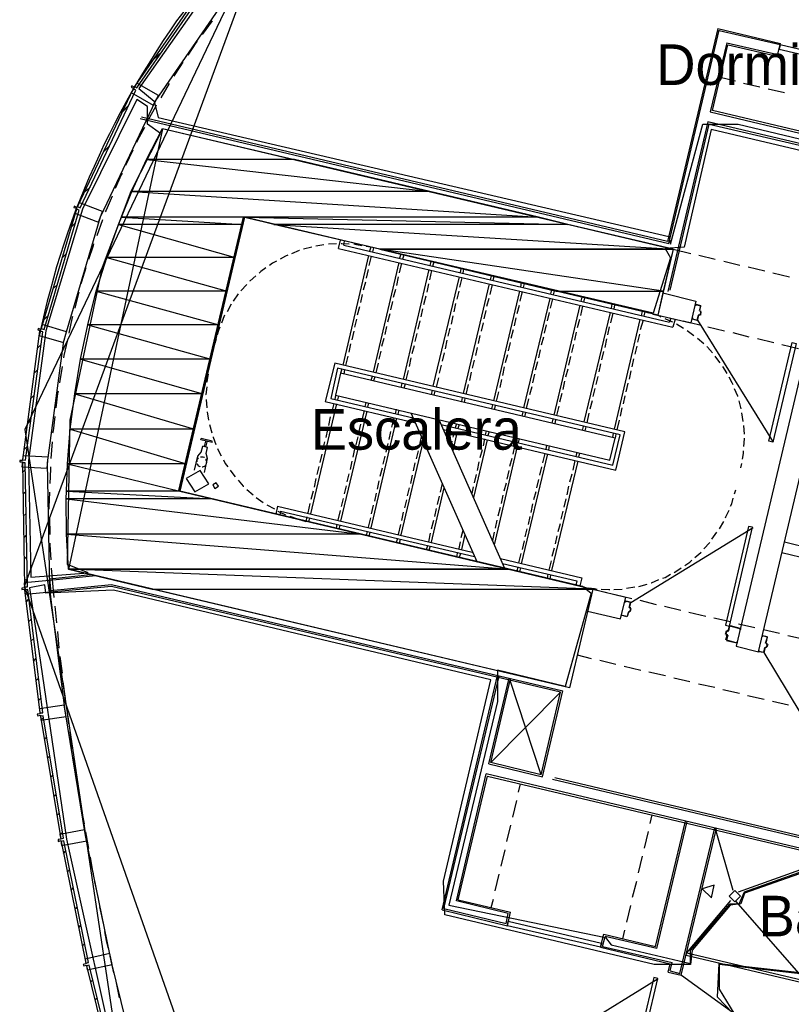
# Model space of a CAD drawing. Header units: feet. Extents: x -79 to 198, y -22 to 181.
# Tile 23 of 256: x 13 to 36, y 50 to 79. Entities that reach past the tile are written whole.
import ezdxf
from ezdxf.enums import TextEntityAlignment as Align

# ---------------------------------------------------------------- set-up
doc = ezdxf.new("R2010")
doc.units = ezdxf.units.FT
for name, color, linetype in [('A-AREA-COMUN', 252, 'CONTINUOUS'), ('A-AREA-UNIDAD', 30, 'CONTINUOUS'), ('A-LINEA', 7, 'CONTINUOUS'), ('A-LINEA-FINA', 9, 'CONTINUOUS'), ('A-MURO-CONCRETO', 8, 'CONTINUOUS'), ('A-NOMBRE-ESPACIO', 2, 'CONTINUOUS')]:
    doc.layers.add(name, color=color, linetype=linetype)

msp = doc.modelspace()

# ---------------------------------------------------------------- linework, layer by layer
at = {"layer": 'A-AREA-COMUN'}
msp.add_lwpolyline([(16.928, 76.5333), (15.328, 73.28), (14.24, 69.6889), (13.728, 65.8489), (13.792, 62.4), (15.488, 62.5244), (14.88, 62.7733), (14.96, 67.04), (15.92, 71.5733), (16.768, 73.8133), (17.632, 75.52), (17.248, 75.8044), (17.248, 76.32)], close=True, dxfattribs=at)
for points in [[(52.88, 71.1644), (33.92, 75.6444), (33.12, 72.16), (32.56, 72.1244), (32.72, 71.84), (32.208, 70.2044), (20.08, 73.0489), (18.16, 64.96), (30.112, 62.1333), (30.368, 61.92), (29.6, 59.1644), (27.6, 59.6444), (27.6, 58.72), (26.16, 52.6933), (30.8, 51.7333), (30.96, 51.52), (33.312, 50.9689), (33.312, 51.36), (34.48, 52.7289), (34.752, 52.7289), (34.912, 53.0844), (37.408, 53.9733)], [(36.64, 50.6489), (34.16, 50.9333), (34.16, 50.2044), (34.592, 49.4933), (34.4, 49.3689), (34.4, 49.0133), (32.32, 47.7333), (32.32, 47.36), (45.728, 44.1956)]]:
    msp.add_lwpolyline(points, dxfattribs=at)
at = {"layer": 'A-AREA-UNIDAD'}
for points in [[(19.168, 79.9644), (16.992, 76.8533), (17.44, 76.48), (17.568, 76), (32.672, 72.48), (32.72, 72.2489), (33.68, 75.8044), (34.72, 75.8044), (49.28, 72.32)], [(37.408, 53.92), (34.912, 53.0489), (34.8, 52.7289), (34.48, 52.6933), (33.36, 51.36), (33.312, 50.9333), (32.24, 50.9333), (26.048, 52.4089), (26, 53.4044), (27.408, 59.36), (16.24, 62.0089), (14.24, 61.92), (14.208, 62.1689), (13.76, 62.08), (14.848, 54.6489), (16.48, 47.3244), (18.72, 40.1244), (21.472, 33.12), (24.992, 26.1689), (26.752, 23.1644), (29.728, 18.72)], [(44.88, 44.0889), (32.368, 47.04), (32.288, 48.0889), (34.56, 49.4933), (34.112, 49.9733), (34.16, 50.9689), (36.64, 50.6844)]]:
    msp.add_lwpolyline(points, dxfattribs=at)
at = {"layer": 'A-LINEA'}
for p, q in [((21.0013, 82.226), (13.6073, 62.1446)), ((21.0013, 82.226), (13.6201, 66.7627)), ((19.16, 78.8578), (18.8667, 78.4578)), ((34.12, 78.6311), (32.6267, 72.3244)), ((32.6667, 72.2711), (34.16, 78.5778)), ((34.12, 78.6311), (35.9733, 78.1911)), ((35.96, 78.1511), (34.16, 78.5644)), ((34.3867, 78.2044), (33.8933, 76.1644)), ((33.96, 76.2044), (34.4133, 78.1511)), ((34.3867, 78.2044), (35.8933, 77.8578)), ((35.88, 77.8044), (34.4267, 78.1378)), ((35.88, 77.8044), (35.9733, 78.1911)), ((17.4, 77.6844), (17.6933, 77.9644)), ((17.8933, 77.0044), (17.64, 76.5778)), ((34.64, 77.0711), (34.1867, 77.1778)), ((35.36, 76.8978), (34.88, 77.0044)), ((36.0933, 76.7244), (35.6133, 76.8311)), ((16.52, 76.1778), (16.68, 76.3378)), ((33.8933, 76.1644), (42.4267, 74.1378)), ((42.3867, 74.2044), (33.96, 76.2044)), ((17.0267, 75.9644), (32.6667, 72.2711)), ((32.6267, 72.3244), (17.0667, 76.0044)), ((33.8267, 75.8711), (32.96, 72.1911)), ((33.0267, 72.2311), (33.8667, 75.8044)), ((49.52, 72.1511), (33.8267, 75.8711)), ((33.8667, 75.8044), (49.56, 72.0978)), ((17.6891, 75.6643), (14.9075, 62.6253)), ((17.6933, 75.6711), (32.8, 72.0978)), ((15.9467, 74.9778), (16.1067, 75.1378)), ((16.8133, 75.0311), (16.6, 74.5778)), ((15.3733, 73.7778), (15.5467, 73.9378)), ((14.9867, 72.7511), (15.1067, 72.8711)), ((15.92, 72.9644), (15.7467, 72.4978)), ((22.84, 72.2578), (22.6, 72.2444)), ((22.8933, 72.1244), (22.96, 72.3644)), ((23.0533, 72.2178), (23.08, 72.3378)), ((14.72, 71.8444), (14.84, 71.9644)), ((22.1067, 72.1644), (21.8667, 72.0978)), ((22.4667, 72.2311), (22.2267, 72.1911)), ((22.8933, 72.1244), (32.7867, 69.7911)), ((23.0533, 72.2178), (32.6933, 69.9378)), ((23.8533, 72.1644), (23.72, 72.1778)), ((23.8533, 72.1644), (23.8133, 72.0444)), ((23.9333, 72.1378), (23.9067, 72.0178)), ((32.8, 72.0978), (32.3467, 70.1511)), ((32.96, 72.1911), (32.64, 70.8444)), ((32.7067, 70.8844), (33.0267, 72.2311)), ((32.8, 72.0978), (33.32, 71.9778)), ((23.7867, 71.9111), (23.0267, 68.6711)), ((23.8667, 71.8978), (23.8, 71.6178)), ((24.68, 71.7111), (23.92, 68.4578)), ((24.76, 71.6844), (24.6933, 71.4044)), ((24.7467, 71.9511), (24.7067, 71.8311)), ((24.8267, 71.9244), (24.7867, 71.8044)), ((25.6267, 71.7378), (25.6, 71.6178)), ((25.72, 71.7244), (25.68, 71.5911)), ((33.56, 71.9244), (34.04, 71.8044)), ((34.2933, 71.7511), (34.7733, 71.6311)), ((23.7733, 71.4978), (23.72, 71.2444)), ((25.5733, 71.4978), (24.8133, 68.2444)), ((25.6533, 71.4711), (25.5867, 71.1911)), ((26.52, 71.5244), (26.4933, 71.4044)), ((26.6, 71.5111), (26.5733, 71.3911)), ((35.0133, 71.5778), (35.5067, 71.4578)), ((35.7467, 71.4044), (36.24, 71.2844)), ((23.6933, 71.1244), (23.6267, 70.8844)), ((24.6667, 71.2844), (24.6133, 71.0311)), ((26.4667, 71.2844), (25.6933, 68.0444)), ((26.5467, 71.2578), (26.48, 70.9778)), ((27.4133, 71.3111), (27.3867, 71.1911)), ((27.4933, 71.2978), (27.4667, 71.1778)), ((28.3067, 71.1111), (28.28, 70.9778)), ((14.4533, 70.9378), (14.5733, 71.0444)), ((15.2133, 70.8311), (15.0933, 70.3511)), ((20.1867, 71.0578), (20.0133, 70.8711)), ((24.5867, 70.9111), (24.52, 70.6711)), ((25.56, 71.0711), (25.5067, 70.8311)), ((26.4533, 70.8578), (26.4, 70.6178)), ((27.36, 71.0711), (26.5867, 67.8311)), ((27.44, 71.0578), (27.3733, 70.7644)), ((28.2533, 70.8578), (27.48, 67.6178)), ((28.3333, 70.8444), (28.2667, 70.5644)), ((28.3867, 71.0844), (28.36, 70.9644)), ((29.2, 70.8978), (29.1733, 70.7778)), ((29.28, 70.8711), (29.2533, 70.7511)), ((32.4933, 70.8044), (33.4667, 70.5644)), ((19.9333, 70.7778), (19.7867, 70.5644)), ((23.6, 70.7644), (23.5467, 70.5244)), ((24.4933, 70.5511), (24.44, 70.3111)), ((25.48, 70.7111), (25.4133, 70.4578)), ((27.3467, 70.6444), (27.28, 70.4044)), ((29.1467, 70.6444), (28.3733, 67.4044)), ((29.2267, 70.6311), (29.16, 70.3511)), ((30.0933, 70.6844), (30.0667, 70.5644)), ((30.1733, 70.6578), (30.1467, 70.5378)), ((33.4667, 70.5644), (33.32, 69.9244)), ((19.72, 70.4711), (19.6, 70.2444)), ((23.52, 70.3911), (23.4533, 70.1511)), ((25.3867, 70.3378), (25.3333, 70.0978)), ((26.36, 70.4978), (26.3067, 70.2444)), ((27.2533, 70.2844), (27.2, 70.0444)), ((28.24, 70.4311), (28.1733, 70.1911)), ((29.1333, 70.2311), (29.0667, 69.9778)), ((30.04, 70.4444), (29.2667, 67.1911)), ((30.12, 70.4178), (30.0533, 70.1378)), ((30.9333, 70.2311), (30.16, 66.9911)), ((30.9867, 70.4711), (30.96, 70.3511)), ((31.0667, 70.4578), (31.04, 70.3244)), ((31.88, 70.2578), (31.8533, 70.1378)), ((31.96, 70.2444), (31.9333, 70.1244)), ((32.08, 70.2044), (31.96, 70.2444)), ((33.4667, 70.4711), (33.6133, 70.4311)), ((33.4667, 70.4578), (33.4667, 70.4578)), ((33.5872, 70.269), (33.6021, 70.245)), ((14.1867, 70.0178), (14.3067, 70.1378)), ((23.4267, 70.0311), (23.3733, 69.7911)), ((24.4133, 70.1911), (24.3467, 69.9378)), ((25.3067, 69.9778), (25.24, 69.7378)), ((26.28, 70.1244), (26.2267, 69.8844)), ((27.1733, 69.9244), (27.12, 69.6711)), ((28.1467, 70.0711), (28.0933, 69.8311)), ((30.0267, 70.0178), (29.96, 69.7778)), ((31.0133, 70.2044), (30.9467, 69.9244)), ((31.8133, 70.0178), (31.0533, 66.7778)), ((31.9067, 70.0044), (31.8267, 69.7111)), ((32.3467, 70.1511), (33.32, 69.9244)), ((32.3467, 70.1511), (32.8533, 70.0311)), ((32.7333, 70.0578), (32.6933, 69.9378)), ((32.8533, 70.0311), (32.7867, 69.7911)), ((33.0933, 69.9778), (33.5867, 69.8578)), ((33.3733, 70.0444), (33.3733, 70.0444)), ((33.5067, 69.9911), (33.3733, 70.0311)), ((33.5067, 70.0044), (33.5067, 70.0044)), ((33.5208, 69.9966), (35.7575, 66.3915)), ((33.5713, 70.1639), (33.5472, 70.149)), ((33.6, 70.1511), (33.5733, 70.1511)), ((33.6, 70.1644), (33.6, 70.1644)), ((23.3467, 69.6711), (23.2933, 69.4178)), ((24.32, 69.8178), (24.2667, 69.5778)), ((26.1867, 69.7644), (26.1333, 69.5244)), ((28.0667, 69.7111), (28, 69.4578)), ((29.04, 69.8578), (28.9867, 69.6178)), ((29.9333, 69.6444), (29.88, 69.4044)), ((30.9067, 69.8044), (30.8533, 69.5644)), ((33.1067, 69.7511), (32.8933, 69.8844)), ((33.4133, 69.5378), (33.2133, 69.6844)), ((33.8267, 69.8044), (34.32, 69.6844)), ((34.56, 69.6311), (35.04, 69.5111)), ((36.8933, 69.7644), (34.6667, 60.3511)), ((14.2933, 65.7778), (14.7733, 69.3911)), ((19.28, 69.4444), (19.24, 69.3111)), ((24.24, 69.4578), (24.1733, 69.2178)), ((25.2133, 69.6044), (25.16, 69.3644)), ((26.1067, 69.4044), (26.0533, 69.1511)), ((27.08, 69.5511), (27.0267, 69.3111)), ((27.9733, 69.3378), (27.92, 69.0978)), ((28.96, 69.4978), (28.8933, 69.2578)), ((30.8267, 69.4444), (30.7733, 69.1911)), ((31.8, 69.5911), (31.7467, 69.3511)), ((33.7067, 69.2978), (33.52, 69.4578)), ((35.2933, 69.4578), (35.7733, 69.3378)), ((35.32, 60.1911), (37.5467, 69.6044)), ((14, 69.1778), (14.0933, 69.2711)), ((23.2533, 69.2978), (23.2, 69.0578)), ((24.1467, 69.0844), (24.0933, 68.8444)), ((25.1333, 69.2444), (25.0667, 69.0044)), ((27, 69.1911), (26.9467, 68.9511)), ((28.8667, 69.1244), (28.8133, 68.8844)), ((29.8533, 69.2844), (29.7867, 69.0444)), ((30.7333, 69.0711), (30.68, 68.8311)), ((31.72, 69.2311), (31.6667, 68.9911)), ((36.0133, 69.2844), (36.5067, 69.1644)), ((23.1733, 68.9378), (23.1067, 68.6578)), ((25.04, 68.8844), (24.9867, 68.6311)), ((26.0267, 69.0311), (25.96, 68.7911)), ((26.9067, 68.8178), (26.8533, 68.5778)), ((27.8933, 68.9778), (27.8267, 68.7378)), ((28.7867, 68.7644), (28.72, 68.5244)), ((29.76, 68.9244), (29.7067, 68.6711)), ((31.6267, 68.8578), (31.5733, 68.6178)), ((13.8933, 68.4311), (13.9867, 68.5244)), ((14.72, 68.6311), (14.64, 68.1511)), ((19.08, 68.6578), (19.0533, 68.5244)), ((23, 68.5511), (22.96, 68.4311)), ((23.08, 68.5378), (23.0533, 68.4044)), ((24.0667, 68.7244), (24, 68.4444)), ((24.96, 68.5111), (24.8933, 68.2311)), ((25.9333, 68.6711), (25.88, 68.4311)), ((27.8, 68.6178), (27.7467, 68.3644)), ((29.68, 68.5511), (29.6133, 68.3111)), ((30.6533, 68.7111), (30.6, 68.4711)), ((31.5467, 68.4978), (31.4933, 68.2578)), ((23.8933, 68.3378), (23.8533, 68.2178)), ((23.9733, 68.3244), (23.9333, 68.2044)), ((25.8533, 68.2978), (25.7867, 68.0178)), ((26.8267, 68.4578), (26.7733, 68.2178)), ((27.72, 68.2444), (27.6667, 68.0044)), ((28.6933, 68.4044), (28.64, 68.1511)), ((29.5867, 68.1911), (29.5333, 67.9511)), ((30.5733, 68.3378), (30.5067, 68.0978)), ((24.7733, 68.1244), (24.7467, 68.0044)), ((24.8667, 68.1111), (24.8267, 67.9911)), ((25.6667, 67.9244), (25.64, 67.7911)), ((25.7467, 67.8978), (25.72, 67.7778)), ((26.7333, 68.0978), (26.6667, 67.8044)), ((27.6267, 67.8844), (27.56, 67.6044)), ((28.6133, 68.0311), (28.5467, 67.7911)), ((30.48, 67.9778), (30.4267, 67.7378)), ((31.4533, 68.1378), (31.4, 67.8844)), ((13.8, 67.6844), (13.8933, 67.7778)), ((18.9867, 67.6578), (19, 67.4044)), ((22.8133, 67.7778), (22.7867, 67.6578)), ((22.8933, 67.7644), (22.8667, 67.6444)), ((26.56, 67.7111), (26.5333, 67.5911)), ((26.64, 67.6844), (26.6133, 67.5644)), ((28.52, 67.6711), (28.4533, 67.3911)), ((29.5067, 67.8311), (29.44, 67.5778)), ((30.4, 67.6178), (30.3333, 67.3644)), ((31.3733, 67.7644), (31.32, 67.5244)), ((34.8133, 67.3778), (34.7467, 67.6178)), ((22.84, 67.5244), (22.0667, 64.2711)), ((22.76, 67.5378), (22.6933, 67.2578)), ((23.7333, 67.3111), (22.96, 64.0578)), ((23.6533, 67.3244), (23.5867, 67.0444)), ((23.7067, 67.5644), (23.68, 67.4444)), ((23.7867, 67.5511), (23.76, 67.4311)), ((24.6, 67.3644), (24.5733, 67.2311)), ((24.68, 67.3378), (24.6533, 67.2178)), ((27.4533, 67.4978), (27.4267, 67.3778)), ((27.5333, 67.4711), (27.5067, 67.3511)), ((29.4133, 67.4578), (29.3467, 67.1778)), ((31.28, 67.4044), (31.2267, 67.1644)), ((13.6933, 66.9378), (13.7867, 67.0311)), ((19.0133, 67.2844), (19.0533, 67.0444)), ((22.6533, 67.1378), (22.6, 66.8844)), ((24.6133, 67.0978), (23.8533, 63.8578)), ((24.5333, 67.1111), (24.4667, 66.8311)), ((25.04, 67.2578), (26.9867, 62.8578)), ((25.8667, 67.0578), (27.8133, 62.6578)), ((28.3467, 67.2844), (28.32, 67.1644)), ((28.4267, 67.2711), (28.4, 67.1378)), ((29.24, 67.0711), (29.2133, 66.9511)), ((29.32, 67.0578), (29.2933, 66.9378)), ((30.3067, 67.2444), (30.24, 66.9644)), ((31.2, 67.0444), (31.1333, 66.7511)), ((34.8667, 67.0044), (34.8267, 67.2578)), ((13.6226, 66.7667), (20.0557, 23.7249)), ((19.08, 66.9111), (19.1467, 66.6711)), ((22.5733, 66.7644), (22.52, 66.5244)), ((23.5467, 66.9244), (23.4933, 66.6711)), ((26.3867, 66.9378), (26.3467, 66.8178)), ((26.4667, 66.9111), (26.4267, 66.7911)), ((27.2667, 66.7244), (27.24, 66.6044)), ((30.1333, 66.8578), (30.1067, 66.7378)), ((30.2133, 66.8444), (30.1867, 66.7244)), ((34.9067, 66.6311), (34.8933, 66.8844)), ((23.4667, 66.5511), (23.4133, 66.3111)), ((24.44, 66.7111), (24.3867, 66.4711)), ((25.4, 66.4311), (24.7467, 63.6444)), ((25.3467, 66.5511), (25.28, 66.2711)), ((26.32, 66.6978), (26.28, 66.5378)), ((26.4, 66.6711), (26.28, 66.1378)), ((27.2933, 66.4578), (26.8933, 64.7511)), ((27.2133, 66.4844), (27.1733, 66.2844)), ((27.36, 66.7111), (27.32, 66.5911)), ((28.16, 66.5111), (28.1333, 66.3911)), ((28.16, 66.5111), (28.1467, 66.4311)), ((28.24, 66.4978), (28.2133, 66.3778)), ((31.0267, 66.6578), (31, 66.5244)), ((31.1067, 66.6311), (31.08, 66.5111)), ((13.6, 66.1778), (13.6933, 66.2711)), ((14.4267, 66.4044), (14.3867, 65.9111)), ((18.84, 66.0978), (18.88, 66.2711)), ((19.0267, 66.2311), (18.88, 66.2711)), ((18.9333, 66.2578), (18.9733, 66.4178)), ((18.9733, 66.2444), (19.0133, 66.4044)), ((22.48, 66.4044), (22.4267, 66.1644)), ((23.3733, 66.1911), (23.32, 65.9511)), ((24.36, 66.3511), (24.2933, 66.0978)), ((25.2533, 66.1378), (25.2, 65.8978)), ((26.2533, 66.4178), (26.2267, 66.2578)), ((27.1467, 66.1644), (27.08, 65.9244)), ((28.1867, 66.2578), (27.5067, 63.3511)), ((28.1067, 66.2711), (28.0533, 66.0311)), ((29.0533, 66.2978), (29.0267, 66.1778)), ((29.1333, 66.2844), (29.1067, 66.1644)), ((18.9333, 65.4978), (19.0267, 65.9111)), ((22.4, 66.0311), (22.3467, 65.7911)), ((24.2667, 65.9778), (24.2133, 65.7378)), ((28.0267, 65.9111), (27.96, 65.6711)), ((29.08, 66.0444), (28.3067, 62.7911)), ((29, 66.0578), (28.9333, 65.7778)), ((29.8933, 65.8444), (29.8267, 65.5644)), ((29.9467, 66.0978), (29.92, 65.9644)), ((30.0267, 66.0711), (30, 65.9511)), ((13.5467, 65.4978), (13.64, 65.5778)), ((22.32, 65.6711), (22.2533, 65.4311)), ((23.2933, 65.8311), (23.24, 65.5778)), ((24.1867, 65.6178), (24.12, 65.3778)), ((25.16, 65.7778), (25.1067, 65.5378)), ((27.0533, 65.8044), (27, 65.5511)), ((27.9333, 65.5511), (27.88, 65.2978)), ((28.9067, 65.6578), (28.84, 65.4178)), ((29.9733, 65.8311), (29.2, 62.5911)), ((34.8, 65.6311), (34.8267, 65.7644)), ((22.2267, 65.3111), (22.1733, 65.0578)), ((23.2, 65.4578), (23.1467, 65.2178)), ((25.08, 65.4178), (25.0267, 65.1644)), ((26.9733, 65.4311), (26.9067, 65.1911)), ((28.8133, 65.2844), (28.76, 65.0444)), ((29.8, 65.4444), (29.7333, 65.2044)), ((20.1867, 64.9911), (20.3733, 64.8311)), ((23.12, 65.0978), (23.0667, 64.8578)), ((24.0933, 65.2444), (24.04, 65.0044)), ((24.9867, 65.0444), (24.9333, 64.8044)), ((26.0133, 65.0444), (25.64, 63.4311)), ((25.96, 65.1644), (25.9067, 64.9111)), ((26.88, 65.0711), (26.84, 64.8711)), ((27.8533, 65.1778), (27.7867, 64.9378)), ((29.7067, 65.0844), (29.6533, 64.8311)), ((34.6133, 64.8578), (34.6533, 64.9778)), ((13.56, 64.8578), (13.64, 64.9244)), ((20.4667, 64.7511), (20.6667, 64.6044)), ((22.1467, 64.9378), (22.08, 64.6978)), ((23.04, 64.7244), (22.9733, 64.4844)), ((24.0133, 64.8844), (23.96, 64.6444)), ((24.9067, 64.6844), (24.8533, 64.4444)), ((25.88, 64.7911), (25.8133, 64.5511)), ((27.76, 64.8178), (27.7067, 64.5778)), ((28.7333, 64.9244), (28.6667, 64.6844)), ((29.6267, 64.7111), (29.56, 64.4711)), ((20.7733, 64.5378), (21, 64.4178)), ((21.0933, 64.4978), (21.04, 64.2578)), ((21.0933, 64.4978), (26.8533, 63.1378)), ((22.0533, 64.5778), (21.9867, 64.2978)), ((23.92, 64.5244), (23.8667, 64.2711)), ((25.7867, 64.4311), (25.7333, 64.1911)), ((27.68, 64.4578), (27.6133, 64.2044)), ((28.64, 64.5644), (28.5867, 64.3111)), ((13.5733, 64.2044), (13.6533, 64.2844)), ((14.3467, 64.1644), (14.36, 63.6578)), ((21.1867, 64.3511), (21.16, 64.2311)), ((21.1867, 64.3511), (26.92, 63.0044)), ((21.96, 64.1778), (21.9333, 64.0444)), ((22.04, 64.1511), (22.0133, 64.0311)), ((22.9467, 64.3644), (22.88, 64.0844)), ((23.84, 64.1511), (23.7733, 63.8711)), ((24.8133, 64.3244), (24.76, 64.0711)), ((28.56, 64.1911), (28.5067, 63.9511)), ((29.5333, 64.3511), (29.48, 64.1111)), ((21.8, 64.0844), (21.9333, 64.0444)), ((22.8533, 63.9644), (22.8267, 63.8444)), ((22.9333, 63.9378), (22.9067, 63.8178)), ((24.7333, 63.9511), (24.6667, 63.6578)), ((25.7067, 64.0711), (25.64, 63.8178)), ((27.5867, 64.0844), (27.5333, 63.8444)), ((28.4667, 63.8311), (28.4133, 63.5911)), ((29.4533, 63.9778), (29.3867, 63.7378)), ((35.1625, 63.8574), (31.5474, 61.6366)), ((34.1733, 63.8311), (34.2933, 64.0444)), ((13.5867, 63.5644), (13.6667, 63.6444)), ((23.7467, 63.7511), (23.72, 63.6311)), ((23.8267, 63.7244), (23.8, 63.6044)), ((24.64, 63.5378), (24.6, 63.4178)), ((24.72, 63.5244), (24.6933, 63.3911)), ((25.6133, 63.6978), (25.56, 63.4444)), ((26.5733, 63.7778), (26.52, 63.5644)), ((26.64, 63.6578), (26.5333, 63.2178)), ((27.5067, 63.7244), (27.4533, 63.4844)), ((29.36, 63.6178), (29.3067, 63.3778)), ((33.9467, 63.5244), (34.0933, 63.7244)), ((25.5333, 63.3244), (25.4933, 63.2044)), ((25.6133, 63.3111), (25.5733, 63.1911)), ((26.4933, 63.4444), (26.4533, 63.2444)), ((28.3867, 63.4711), (28.3333, 63.2178)), ((29.28, 63.2578), (29.2133, 63.0044)), ((33.7067, 63.2311), (33.88, 63.4178)), ((36.0933, 63.4444), (36.8933, 63.2444)), ((13.6, 62.9244), (13.68, 63.0044)), ((26.4133, 63.1111), (26.3867, 62.9911)), ((26.5067, 63.0978), (26.4667, 62.9778)), ((27.6933, 62.9511), (30.0933, 62.3778)), ((28.2933, 63.0978), (28.2267, 62.8178)), ((36.0133, 63.1244), (36.8267, 62.9244)), ((14.4, 62.6578), (14.44, 62.2178)), ((27.7467, 62.8044), (29.9467, 62.2844)), ((28.2, 62.6978), (28.1733, 62.5778)), ((28.28, 62.6711), (28.2533, 62.5511)), ((29.1867, 62.8844), (29.12, 62.6044)), ((13.6133, 62.2844), (13.6933, 62.3644)), ((15.72, 62.4311), (14.3467, 62.2978)), ((29.0933, 62.4844), (29.0667, 62.3644)), ((29.1733, 62.4578), (29.1467, 62.3378)), ((30.0933, 62.3778), (30.04, 62.1378)), ((13.6029, 62.1415), (28.2487, 20.4037)), ((14.3733, 62.0044), (16.1867, 62.1778)), ((16.1867, 62.1244), (14.3867, 61.9511)), ((14.44, 62.2178), (14.48, 61.7911)), ((16.1867, 62.1778), (29.5333, 59.0311)), ((29.4667, 58.9911), (16.1867, 62.1244)), ((29.9467, 62.2844), (29.92, 62.1644)), ((29.92, 62.1644), (30.04, 62.1378)), ((30.04, 62.1378), (30.1733, 62.1111)), ((31.4133, 62.0711), (31.6667, 62.1111)), ((31.7867, 62.1244), (32.0267, 62.1911)), ((14.8133, 58.4444), (14.3867, 61.8044)), ((30.4267, 62.0444), (31.4, 61.8044)), ((30.4267, 62.0444), (30.84, 61.9378)), ((31.04, 62.0311), (31.2933, 62.0444)), ((31.08, 61.8844), (31.5733, 61.7644)), ((31.24, 61.1644), (31.4, 61.8044)), ((13.6667, 61.6711), (13.7333, 61.7511)), ((14.5067, 61.5378), (14.56, 61.0444)), ((31.5333, 61.6578), (31.4, 61.6844)), ((31.5067, 61.4978), (31.5467, 61.6444)), ((31.5072, 61.4957), (31.5221, 61.4716)), ((31.52, 61.4978), (31.52, 61.4978)), ((31.5467, 61.4844), (31.52, 61.4844)), ((31.5333, 61.6444), (31.5333, 61.6444)), ((31.8133, 61.7111), (32.2933, 61.5911)), ((32.5467, 61.5378), (33.0267, 61.4178)), ((30.2667, 61.3911), (31.24, 61.1644)), ((31.5046, 61.3772), (31.4805, 61.3624)), ((31.4933, 61.3778), (31.52, 61.3644)), ((31.4933, 61.3644), (31.4933, 61.3644)), ((31.52, 61.3778), (31.52, 61.3778)), ((31.5333, 61.3778), (31.56, 61.4711)), ((31.5467, 61.4711), (31.5467, 61.4711)), ((33.2667, 61.3644), (33.76, 61.2444)), ((34, 61.1911), (34.4933, 61.0844)), ((13.7333, 61.0844), (13.8133, 61.1644)), ((34.48, 60.9644), (34.7733, 60.8844)), ((34.7333, 61.0178), (35.2133, 60.9111)), ((14.5867, 60.7911), (14.6267, 60.2978)), ((34.3467, 60.7111), (34.3733, 60.8044)), ((34.36, 60.7111), (34.36, 60.7111)), ((34.36, 60.5378), (34.4, 60.6844)), ((34.4128, 60.6732), (34.3979, 60.6972)), ((34.4133, 60.8178), (34.4133, 60.8178)), ((34.4154, 60.7916), (34.4395, 60.8065)), ((34.7733, 60.8711), (34.7733, 60.8711)), ((35.4667, 60.8444), (35.9467, 60.7378)), ((36.1867, 60.6711), (36.68, 60.5644)), ((13.8, 60.4978), (13.88, 60.5778)), ((34.3733, 60.5378), (34.3733, 60.5378)), ((34.6667, 60.3511), (35.32, 60.1911)), ((35.52, 60.3111), (35.48, 60.1644)), ((35.5446, 60.3239), (35.5205, 60.309)), ((35.56, 60.3111), (35.5333, 60.3244)), ((35.5333, 60.3111), (35.5333, 60.3111)), ((35.5472, 60.4424), (35.5621, 60.4183)), ((35.56, 60.4444), (35.56, 60.4444)), ((35.56, 60.3244), (35.56, 60.3244)), ((35.6, 60.4044), (35.5733, 60.3244)), ((14.6533, 60.0444), (14.72, 59.5511)), ((29.96, 60.0978), (30.3733, 59.9911)), ((35.3333, 60.2044), (35.3333, 60.2044)), ((35.4667, 60.1644), (35.3333, 60.1911)), ((35.48, 60.1778), (35.48, 60.1778)), ((13.88, 59.9111), (13.9467, 59.9911)), ((30.6267, 59.9378), (31.1067, 59.8178)), ((31.3467, 59.7644), (31.84, 59.6444)), ((25.96, 52.5511), (27.6, 59.4844)), ((26.0133, 52.5911), (27.6533, 59.4711)), ((32.08, 59.5911), (32.5733, 59.4844)), ((13.9467, 59.3378), (14.0267, 59.4044)), ((14.7467, 59.2978), (14.8133, 58.8044)), ((27.3467, 56.8711), (27.9467, 59.4044)), ((27.4, 56.9111), (27.9867, 59.3911)), ((28.8933, 56.5511), (27.9733, 59.3378)), ((32.8133, 59.4178), (33.2933, 59.3111)), ((33.5467, 59.2444), (34.0267, 59.1378)), ((27.4, 56.9111), (29.4667, 58.9911)), ((28.8933, 56.5511), (29.4667, 58.9911)), ((28.9333, 56.4844), (29.5333, 59.0311)), ((34.2667, 59.0711), (34.76, 58.9644)), ((35, 58.8978), (35.4933, 58.7911)), ((14.0267, 58.7511), (14.0933, 58.8178)), ((14.8533, 58.5644), (14.9067, 58.0578)), ((35.7333, 58.7244), (36.2133, 58.6178)), ((14.0933, 58.1778), (14.1733, 58.2444)), ((14.9467, 57.8178), (15.0133, 57.3244)), ((14.1867, 57.6044), (14.2667, 57.6711)), ((14.28, 57.0444), (14.36, 57.1111)), ((15.0533, 57.0711), (15.1333, 56.5778)), ((27.3467, 56.8711), (28.9333, 56.4844)), ((28.8933, 56.5511), (27.4, 56.9111)), ((14.3733, 56.4711), (14.4533, 56.5511)), ((26.3867, 52.8178), (27.2667, 56.5778)), ((42.92, 52.8711), (27.2667, 56.5778)), ((26.44, 52.8444), (27.3067, 56.5111)), ((27.3067, 56.5111), (42.8533, 52.8311)), ((28.2267, 56.0311), (28.28, 56.2844)), ((29.2267, 56.4178), (57.1867, 49.8044)), ((57.2, 49.8578), (29.2933, 56.4578)), ((14.4667, 55.9111), (14.5467, 55.9778)), ((28.0533, 55.2978), (28.1733, 55.7911)), ((14.56, 55.3511), (14.64, 55.4178)), ((15.28, 55.5911), (15.3733, 55.0978)), ((32.12, 55.1111), (32.1733, 55.3644)), ((32.28, 51.4711), (33.16, 55.1778)), ((32.32, 51.4044), (33.2133, 55.1644)), ((14.6533, 54.7778), (14.7333, 54.8444)), ((15.4133, 54.8578), (15.5067, 54.3644)), ((27.88, 54.5778), (28, 55.0578)), ((31.9467, 54.3778), (32.0667, 54.8711)), ((33, 50.6711), (34.0267, 54.9778)), ((33.04, 50.6178), (34.08, 54.9644)), ((34.5733, 53.1244), (34.0533, 54.9511)), ((14.76, 54.2178), (14.8267, 54.2978)), ((27.7067, 53.8444), (27.8267, 54.3244)), ((31.7733, 53.6444), (31.8933, 54.1378)), ((34.7333, 53.0844), (37.5867, 54.1111)), ((14.8667, 53.6711), (14.9467, 53.7511)), ((15.68, 53.3778), (15.7867, 52.8844)), ((27.5333, 53.1111), (27.6533, 53.6044)), ((31.6, 52.9244), (31.72, 53.4044)), ((14.9867, 53.1244), (15.0533, 53.2044)), ((27.92, 52.4444), (26.3867, 52.8178)), ((26.44, 52.8444), (27.9867, 52.4844)), ((27.4133, 52.6178), (27.48, 52.8711)), ((33.2, 51.2844), (34.5067, 52.8311)), ((36.72, 50.4444), (34.6667, 52.8044)), ((15.0933, 52.5778), (15.1733, 52.6444)), ((15.8267, 52.6444), (15.9333, 52.1511)), ((25.96, 52.5511), (27.8933, 52.0844)), ((26.0133, 52.5911), (27.8533, 52.1511)), ((27.8533, 52.1511), (27.92, 52.4444)), ((27.8933, 52.0844), (27.9867, 52.4844)), ((31.4267, 52.1911), (31.5467, 52.6844)), ((15.2133, 52.0311), (15.28, 52.0978)), ((31.3067, 51.6978), (31.3733, 51.9511)), ((30.6533, 51.4444), (30.7467, 51.8311)), ((30.7067, 51.4711), (30.7867, 51.7644)), ((30.7467, 51.8311), (32.28, 51.4711)), ((32.32, 51.4044), (30.7867, 51.7644)), ((15.32, 51.4844), (15.3867, 51.5511)), ((30.6533, 51.4444), (32.7067, 50.9511)), ((30.7067, 51.4711), (32.7733, 50.9911)), ((15.48, 50.9911), (15.5067, 51.0044)), ((16.1333, 51.1778), (16.24, 50.6844)), ((32.7067, 50.7511), (32.7733, 50.9911)), ((32.6533, 50.7111), (32.7067, 50.9511)), ((32.6533, 50.7111), (33.04, 50.6178)), ((32.7067, 50.7511), (33, 50.6711)), ((15.56, 50.4178), (15.6267, 50.4844)), ((16.3067, 50.4444), (16.4133, 49.9511)), ((32.3523, 50.515), (28.9428, 48.4101)), ((34.8042, 49.3395), (33.0456, 50.6083)), ((15.6933, 49.8844), (15.76, 49.9511))]:
    msp.add_line(p, q, dxfattribs=at)
for points in [[(16.9333, 76.8711), (19.12, 80.0444), (19.0533, 80.0844), (16.8667, 76.9111), (16.9333, 76.8711)], [(14.8533, 69.6578), (15.8533, 73.0578), (17.4933, 76.4978), (19.6667, 79.6578)], [(18.32, 79.1378), (18.1067, 78.8578), (17.9067, 78.5644), (17.7067, 78.2711), (17.52, 77.9778), (17.3333, 77.6711), (17.1467, 77.3778), (16.96, 77.0711), (16.7867, 76.7644), (16.6133, 76.4578), (16.44, 76.1378), (16.28, 75.8311), (16.12, 75.5111), (15.96, 75.1911), (15.8133, 74.8711), (15.6667, 74.5511), (15.52, 74.2311), (15.3867, 73.8978), (15.2533, 73.5778), (15.12, 73.2444), (15, 72.9111), (14.88, 72.5778), (14.7733, 72.2444), (14.6667, 71.9111), (14.56, 71.5778), (14.4667, 71.2444), (14.3733, 70.9111), (14.28, 70.5644), (14.2, 70.2311), (14.12, 69.8844), (14.04, 69.5511)], [(18.72, 78.2578), (18.68, 78.2044), (18.44, 77.8444)], [(38.72, 77.4978), (35.96, 78.1511), (35.9333, 78.0178), (38.6933, 77.3778), (38.72, 77.4978)], [(18.2933, 77.6311), (18.0533, 77.2711), (18.0267, 77.2178)], [(16.8533, 76.8978), (16.7867, 76.9378), (16.76, 76.8978), (16.84, 76.8578), (16.76, 76.7378), (17.4133, 76.3644), (17.5733, 76.6444), (16.9333, 77.0178), (16.8533, 76.8978)], [(15.2533, 73.3244), (16.9067, 76.8044), (16.8267, 76.8444), (15.1733, 73.3644), (15.2533, 73.3244)], [(17.5067, 76.3644), (17.48, 76.3111), (17.2667, 75.9244)], [(17.16, 75.6978), (16.9467, 75.3111), (16.92, 75.2578)], [(16.4933, 74.3511), (16.4667, 74.2978), (16.2933, 73.8978)], [(15.16, 73.3378), (15.08, 73.3778), (15.0667, 73.3378), (15.1467, 73.3111), (15.0933, 73.1644), (15.8, 72.8978), (15.92, 73.2178), (15.2133, 73.4844), (15.16, 73.3378)], [(16.2, 73.6711), (16.0267, 73.2578), (16, 73.2044)], [(14.1867, 69.7244), (15.2267, 73.2578), (15.1467, 73.2844), (14.1067, 69.7511), (14.1867, 69.7244)], [(32.8, 72.0978), (32.3467, 70.1511), (20.12, 73.0444), (18.2, 64.9378), (30.4267, 62.0444), (29.7333, 59.1244), (14.9067, 62.6311)], [(15.6533, 72.2578), (15.64, 72.2044), (15.5067, 71.7911)], [(23.2133, 72.2444), (23, 72.2578), (22.9733, 72.2578)], [(21.7467, 72.0578), (21.7333, 72.0578), (21.5067, 71.9644)], [(23.5867, 72.2044), (23.4267, 72.2311), (23.3467, 72.2444)], [(21.0667, 71.7511), (20.9467, 71.6844), (20.8533, 71.6178)], [(21.4, 71.9244), (21.3333, 71.8978), (21.1733, 71.8044)], [(15.4267, 71.5511), (15.2933, 71.1378), (15.28, 71.0711)], [(20.7467, 71.5511), (20.6, 71.4444), (20.5467, 71.3911)], [(20.4533, 71.3111), (20.28, 71.1644), (20.2667, 71.1511)], [(33.5733, 70.2844), (33.6133, 70.4178), (33.4667, 70.4578), (33.4667, 70.4311), (33.4533, 70.4311), (33.4533, 70.4578)], [(33.5733, 70.1644), (33.6, 70.1644), (33.6267, 70.2444), (33.5867, 70.2578)], [(33.5867, 70.2844), (33.6133, 70.4178), (33.6133, 70.4178)], [(33.6267, 70.2578), (33.6, 70.2711), (33.6, 70.2711)], [(33.6133, 70.1511), (33.6267, 70.2444), (33.6267, 70.2444)], [(15.0267, 70.1111), (15.0133, 70.0444), (14.92, 69.6178)], [(19.5333, 70.1378), (19.52, 70.1244), (19.44, 69.9111)], [(32.44, 70.0844), (32.3733, 70.1244), (32.2, 70.1644)], [(32.7867, 69.9378), (32.76, 69.9511), (32.56, 70.0444)], [(33.36, 70.0444), (33.36, 70.0711), (33.3733, 70.0711), (33.3733, 70.0444), (33.5067, 70.0044), (33.5467, 70.1511)], [(33.52, 70.0044), (33.56, 70.1511), (33.56, 70.1511)], [(13.64, 65.8578), (14.1467, 69.6578), (14.0533, 69.6711), (13.5467, 65.8711), (13.64, 65.8578)], [(14.1333, 69.8711), (14.0933, 69.7244), (14.0133, 69.7511), (14, 69.7111), (14.08, 69.6844), (14.04, 69.5511), (14.76, 69.3378), (14.8533, 69.6578), (14.1333, 69.8711)], [(19.3867, 69.7911), (19.36, 69.7244), (19.3067, 69.5644)], [(14.8667, 69.3778), (14.7733, 68.9511), (14.76, 68.8844)], [(36.44, 69.3111), (35.7467, 66.3911), (35.6267, 66.4178), (36.32, 69.3378), (36.44, 69.3111)], [(33.96, 69.0311), (33.8133, 69.2044), (33.8, 69.2178)], [(34.1867, 68.7378), (34.0933, 68.8711), (34.04, 68.9378)], [(26, 66.7644), (31.1067, 65.5644), (31.3733, 66.6978), (22.7867, 68.7244), (22.5067, 67.5911), (25.1733, 66.9644)], [(25.9333, 66.9111), (31.0133, 65.7111), (31.2267, 66.6044), (22.8667, 68.5778), (22.6667, 67.6844), (25.1067, 67.1111)], [(34.4, 68.4178), (34.3333, 68.5244), (34.2667, 68.6311)], [(19.04, 68.4044), (19.0133, 68.2444), (19, 68.1644)], [(22.96, 68.4311), (22.8133, 67.7778), (30.92, 65.8578), (31.08, 66.5111), (22.96, 68.4311)], [(34.5733, 68.0844), (34.5467, 68.1511), (34.4533, 68.3111)], [(14.6, 67.8978), (14.5867, 67.8311), (14.5333, 67.4044)], [(19, 68.0311), (18.9733, 67.8044), (18.9867, 67.7911)], [(34.7067, 67.7378), (34.7067, 67.7511), (34.6133, 67.9644)], [(14.5067, 67.1511), (14.4533, 66.7244), (14.44, 66.6578)], [(19.16, 66.3778), (18.8267, 66.4578), (18.84, 66.4978)], [(19.16, 66.3778), (19.16, 66.4178), (18.84, 66.4978)], [(19.1867, 66.5511), (19.1867, 66.5378), (19.2667, 66.3244)], [(34.8933, 66.2578), (34.9067, 66.4844), (34.9067, 66.5111)], [(19.0267, 65.9111), (18.9867, 66.0578), (19.0267, 66.2311)], [(19.32, 66.2044), (19.3467, 66.1378), (19.4267, 65.9911)], [(34.8533, 65.8844), (34.88, 66.0578), (34.88, 66.1378)], [(13.56, 65.9911), (13.5467, 65.8444), (13.4667, 65.8444), (13.4667, 65.8044), (13.5467, 65.8044), (13.5333, 65.6578), (14.28, 65.6178), (14.3067, 65.9511), (13.56, 65.9911)], [(18.64, 65.5644), (18.7333, 65.9778), (18.84, 66.0978)], [(18.7467, 65.9244), (18.7333, 65.8978), (18.72, 65.8844), (18.7067, 65.8578), (18.7067, 65.8311), (18.7067, 65.8044)], [(18.9333, 65.9378), (18.92, 65.9378), (18.8933, 65.9511), (18.8667, 65.9511), (18.84, 65.9511), (18.8133, 65.9511)], [(19, 65.7778), (19, 65.8044), (19, 65.8311), (18.9867, 65.8578), (18.9867, 65.8844), (18.9733, 65.8978)], [(19.4933, 65.8711), (19.5467, 65.7644), (19.6267, 65.6578)], [(13.6933, 62.1111), (13.6267, 65.7778), (13.5467, 65.7778), (13.6133, 62.1111), (13.6933, 62.1111)], [(14.3867, 61.8044), (14.36, 62.1111), (14.2933, 65.7778)], [(14.3733, 65.6578), (14.3733, 65.5911), (14.36, 65.1644)], [(19.0575, 65.1595), (18.8019, 65.5557), (18.3958, 65.3161), (18.6515, 64.9199), (19.0575, 65.1595)], [(18.7067, 65.7511), (18.72, 65.7378), (18.7333, 65.7111), (18.7467, 65.6978), (18.7733, 65.6844), (18.8, 65.6711), (18.8, 65.6578)], [(18.8667, 65.6578), (18.88, 65.6578), (18.9067, 65.6711), (18.9333, 65.6844), (18.96, 65.6978), (18.9733, 65.7111)], [(19.6933, 65.5644), (19.8, 65.4178), (19.84, 65.3644)], [(19.9333, 65.2711), (20.08, 65.0844), (20.0933, 65.0844)], [(19.3443, 65.0845), (19.28, 65.1888), (19.1757, 65.1244), (19.24, 65.0201), (19.3443, 65.0845)], [(14.3467, 64.9111), (14.3333, 64.4711), (14.3333, 64.4044)], [(34.4933, 64.4978), (34.5333, 64.5644), (34.5733, 64.7378)], [(21.1067, 64.3511), (21.12, 64.3378), (21.3333, 64.2444)], [(21.4533, 64.2044), (21.52, 64.1778), (21.68, 64.1244)], [(34.3467, 64.1511), (34.36, 64.1778), (34.4533, 64.3778)], [(34.4667, 60.9511), (35.1467, 63.8711), (35.0267, 63.8978), (34.3467, 60.9778), (34.4667, 60.9511)], [(14.36, 63.4044), (14.36, 63.3511), (14.3867, 62.9111)], [(33.44, 62.9778), (33.6133, 63.1244), (33.6267, 63.1378)], [(32.8267, 62.5378), (32.9333, 62.6044), (33.04, 62.6711)], [(33.1467, 62.7378), (33.2933, 62.8444), (33.3467, 62.8978)], [(14.3467, 62.3511), (14.3867, 61.9511), (14.3467, 62.3511), (15.56, 62.4711)], [(32.4933, 62.3644), (32.56, 62.3911), (32.72, 62.4844)], [(13.6, 62.2311), (13.6133, 62.0844), (13.5333, 62.0711), (13.5333, 62.0311), (13.6133, 62.0444), (13.6267, 61.8978), (14.3733, 61.9644), (14.3467, 62.2978), (13.6, 62.2311)], [(30.2933, 62.0844), (30.4667, 62.0578), (30.5467, 62.0444)], [(32.1467, 62.2311), (32.16, 62.2311), (32.3733, 62.3244)], [(14.1467, 58.3778), (13.7067, 62.0311), (13.6133, 62.0178), (14.0667, 58.3778), (14.1467, 58.3778)], [(30.6667, 62.0444), (30.8933, 62.0311), (30.92, 62.0311)], [(31.4933, 61.4978), (31.5333, 61.6444), (31.3867, 61.6844), (31.3867, 61.6578), (31.3733, 61.6578), (31.3867, 61.6844), (31.3867, 61.6844)], [(31.4667, 61.3644), (31.44, 61.2311), (31.2933, 61.2578), (31.2933, 61.2844), (31.28, 61.2711)], [(31.4267, 61.2178), (31.2933, 61.2578), (31.2933, 61.2578)], [(31.48, 61.3644), (31.44, 61.2311), (31.44, 61.2311)], [(31.52, 61.4711), (31.5467, 61.4711), (31.52, 61.3778), (31.4933, 61.3911)], [(34.4267, 60.8044), (34.4667, 60.9511), (34.4667, 60.9511)], [(34.7867, 60.8711), (34.7867, 60.8444), (34.7733, 60.8578), (34.7733, 60.8711), (34.4667, 60.9511), (34.44, 60.8044)], [(34.4133, 60.7911), (34.3867, 60.8044), (34.36, 60.7111), (34.3867, 60.6978)], [(34.36, 60.6978), (34.3867, 60.6844), (34.3867, 60.6844)], [(34.4133, 60.6711), (34.3733, 60.5378), (34.68, 60.4578), (34.68, 60.4844), (34.6933, 60.4844), (34.6933, 60.4578)], [(34.4133, 60.8044), (34.3867, 60.8044), (34.3867, 60.8044)], [(35.5333, 60.4444), (35.5867, 60.6178), (35.44, 60.6578), (35.4267, 60.6311), (35.4267, 60.6578)], [(35.5867, 60.6311), (35.44, 60.6578), (35.44, 60.6578)], [(35.5467, 60.4444), (35.5867, 60.6178), (35.5867, 60.6178)], [(34.3733, 60.5244), (34.68, 60.4578), (34.68, 60.4578)], [(35.32, 60.2044), (35.3333, 60.2311), (35.3333, 60.2044), (35.48, 60.1778), (35.5067, 60.3111)], [(35.5333, 60.3244), (35.56, 60.3244), (35.5867, 60.4178), (35.56, 60.4178)], [(35.56, 60.4311), (35.5867, 60.4178), (35.5867, 60.4178)], [(35.4808, 60.1669), (37.6436, 56.5825), (41.2955, 58.6479)], [(14.0533, 58.4978), (14.0667, 58.3511), (13.9867, 58.3378), (14, 58.2978), (14.08, 58.3111), (14.0933, 58.1644), (14.84, 58.2711), (14.7867, 58.6044), (14.0533, 58.4978)], [(14.76, 54.6711), (14.16, 58.2978), (14.08, 58.2844), (14.68, 54.6578), (14.76, 54.6711)], [(16.1333, 51.2444), (15.4133, 54.7511), (14.8133, 58.4444)], [(15.1733, 56.3378), (15.24, 55.8578), (15.24, 55.8311)], [(14.6533, 54.7778), (14.68, 54.6444), (14.6, 54.6311), (14.6, 54.5778), (14.68, 54.6044), (14.7067, 54.4578), (15.4533, 54.5911), (15.3867, 54.9244), (14.6533, 54.7778)], [(15.5067, 50.9911), (14.7733, 54.5911), (14.6933, 54.5778), (15.4267, 50.9778), (15.5067, 50.9911)], [(15.5467, 54.1111), (15.6133, 53.7511), (15.64, 53.6178)], [(34.7867, 52.9578), (34.62, 53.1244), (34.4533, 52.9578), (34.62, 52.7911), (34.7867, 52.9578)], [(27.92, 52.2178), (30.68, 51.5644), (30.6533, 51.4444), (27.8933, 52.0844), (27.92, 52.2178)], [(15.9733, 51.9111), (16.0267, 51.6444), (16.08, 51.4178)], [(36.7867, 50.3511), (33.1867, 51.2044), (33.2, 51.2844), (36.8, 50.4311), (36.7867, 50.3511)], [(15.4, 51.0978), (15.4267, 50.9511), (15.3467, 50.9378), (15.36, 50.8978), (15.44, 50.9111), (15.4667, 50.7778), (16.2, 50.9378), (16.1333, 51.2578), (15.4, 51.0978)], [(18.0267, 44.0711), (17.0533, 47.4711), (16.1733, 51.0444)], [(33.2267, 51.2311), (33.2267, 51.2311), (33.2267, 51.2311)], [(16.4, 47.3378), (15.52, 50.9111), (15.44, 50.8978), (16.32, 47.3244), (16.4, 47.3378)], [(31.6933, 47.7644), (32.3467, 50.5244), (32.2267, 50.5511), (31.5733, 47.7911), (31.6933, 47.7644)]]:
    msp.add_lwpolyline(points, dxfattribs=at)
at = {"layer": 'A-LINEA-FINA'}
msp.add_lwpolyline([(33.9333, 52.9111), (34.0133, 53.2844), (33.6533, 53.1778), (33.9333, 52.9111), (33.9333, 52.9111)], dxfattribs=at)
at = {"layer": 'A-MURO-CONCRETO'}
for points in [[(17.6933, 75.6711), (21.6, 74.7511), (17.2133, 74.7511), (17.6933, 75.6711), (17.6933, 75.6711)], [(17.2133, 74.7511), (25.6, 73.8044), (16.7867, 73.8044), (17.2133, 74.7511), (17.2133, 74.7511)], [(21.6, 74.7511), (17.2133, 74.7511), (25.6, 73.8044), (21.6, 74.7511)], [(16.7867, 73.8044), (28.8133, 73.0444), (16.48, 73.0444), (16.7867, 73.8044), (16.7867, 73.8044)], [(25.6, 73.8044), (16.7867, 73.8044), (28.8133, 73.0444), (25.6, 73.8044)], [(16.48, 73.0444), (20.0667, 72.8311), (16.3867, 72.8311), (16.48, 73.0444), (16.48, 73.0444)], [(20.12, 73.0444), (16.48, 73.0444), (20.0667, 72.8311), (20.12, 73.0444)], [(28.8133, 73.0444), (20.12, 73.0444), (29.68, 72.8311), (28.8133, 73.0444)], [(20.12, 73.0444), (29.68, 72.8311), (20.9867, 72.8311), (20.12, 73.0444), (20.12, 73.0444)], [(16.3867, 72.8311), (19.84, 71.8578), (16.04, 71.8578), (16.3867, 72.8311), (16.3867, 72.8311)], [(20.0667, 72.8311), (16.3867, 72.8311), (19.84, 71.8578), (20.0667, 72.8311)], [(29.68, 72.8311), (20.9867, 72.8311), (32.8, 72.0978), (29.68, 72.8311)], [(20.9867, 72.8311), (32.8, 72.0978), (24.12, 72.0978), (20.9867, 72.8311), (20.9867, 72.8311)], [(24.12, 72.0978), (29.3333, 70.8578), (32.5067, 70.8578), (24.12, 72.0978)], [(24.12, 72.0978), (32.8, 72.0978), (32.5067, 70.8578), (24.12, 72.0978), (24.12, 72.0978)], [(16.04, 71.8578), (19.6, 70.8578), (15.7333, 70.8578), (16.04, 71.8578), (16.04, 71.8578)], [(19.84, 71.8578), (16.04, 71.8578), (19.6, 70.8578), (19.84, 71.8578)], [(15.7333, 70.8578), (19.36, 69.8578), (15.48, 69.8578), (15.7333, 70.8578), (15.7333, 70.8578)], [(19.6, 70.8578), (15.7333, 70.8578), (19.36, 69.8578), (19.6, 70.8578)], [(29.3333, 70.8578), (32.5067, 70.8578), (32.3467, 70.1511), (29.3333, 70.8578), (29.3333, 70.8578)], [(15.48, 69.8578), (19.12, 68.8444), (15.2667, 68.8444), (15.48, 69.8578), (15.48, 69.8578)], [(19.36, 69.8578), (15.48, 69.8578), (19.12, 68.8444), (19.36, 69.8578)], [(15.2667, 68.8444), (18.88, 67.8178), (15.0933, 67.8178), (15.2667, 68.8444), (15.2667, 68.8444)], [(19.12, 68.8444), (15.2667, 68.8444), (18.88, 67.8178), (19.12, 68.8444)], [(15.0933, 67.8178), (18.64, 66.7778), (14.96, 66.7778), (15.0933, 67.8178), (15.0933, 67.8178)], [(18.88, 67.8178), (15.0933, 67.8178), (18.64, 66.7778), (18.88, 67.8178)], [(14.96, 66.7778), (18.3867, 65.7511), (14.88, 65.7511), (14.96, 66.7778), (14.96, 66.7778)], [(18.64, 66.7778), (14.96, 66.7778), (18.3867, 65.7511), (18.64, 66.7778)], [(14.88, 65.7511), (18.2, 64.9378), (14.8533, 64.9378), (14.88, 65.7511), (14.88, 65.7511)], [(18.3867, 65.7511), (14.88, 65.7511), (18.2, 64.9378), (18.3867, 65.7511)], [(14.8533, 64.9378), (19.16, 64.7111), (14.84, 64.7111), (14.8533, 64.9378), (14.8533, 64.9378)], [(19.16, 64.7111), (14.84, 64.7111), (23.56, 63.6711), (19.16, 64.7111)], [(14.84, 64.7111), (23.56, 63.6711), (14.8533, 63.6711), (14.84, 64.7111), (14.84, 64.7111)], [(18.2, 64.9378), (14.8533, 64.9378), (19.16, 64.7111), (18.2, 64.9378)], [(23.56, 63.6711), (14.8533, 63.6711), (27.9467, 62.6311), (23.56, 63.6711)], [(14.8533, 63.6711), (27.9467, 62.6311), (14.9067, 62.6311), (14.8533, 63.6711), (14.8533, 63.6711)], [(14.9067, 62.6311), (17.3867, 62.0444), (30.4267, 62.0444), (14.9067, 62.6311)], [(14.9067, 62.6311), (27.9467, 62.6311), (30.4267, 62.0444), (14.9067, 62.6311), (14.9067, 62.6311)], [(17.3867, 62.0444), (30.4267, 62.0444), (29.7333, 59.1244), (17.3867, 62.0444), (17.3867, 62.0444)]]:
    msp.add_lwpolyline(points, dxfattribs=at)

# ---------------------------------------------------------------- texts
at = {"layer": 'A-NOMBRE-ESPACIO'}
for s, p in [('Dormitorio', (36, 76.96)), ('Escalera', (25.2, 66.1689)), ('Baño', (37.2, 51.7689))]:
    msp.add_text(s, height=1.2, dxfattribs=at).set_placement(p, align=Align.CENTER)

doc.saveas('drawing.dxf')
